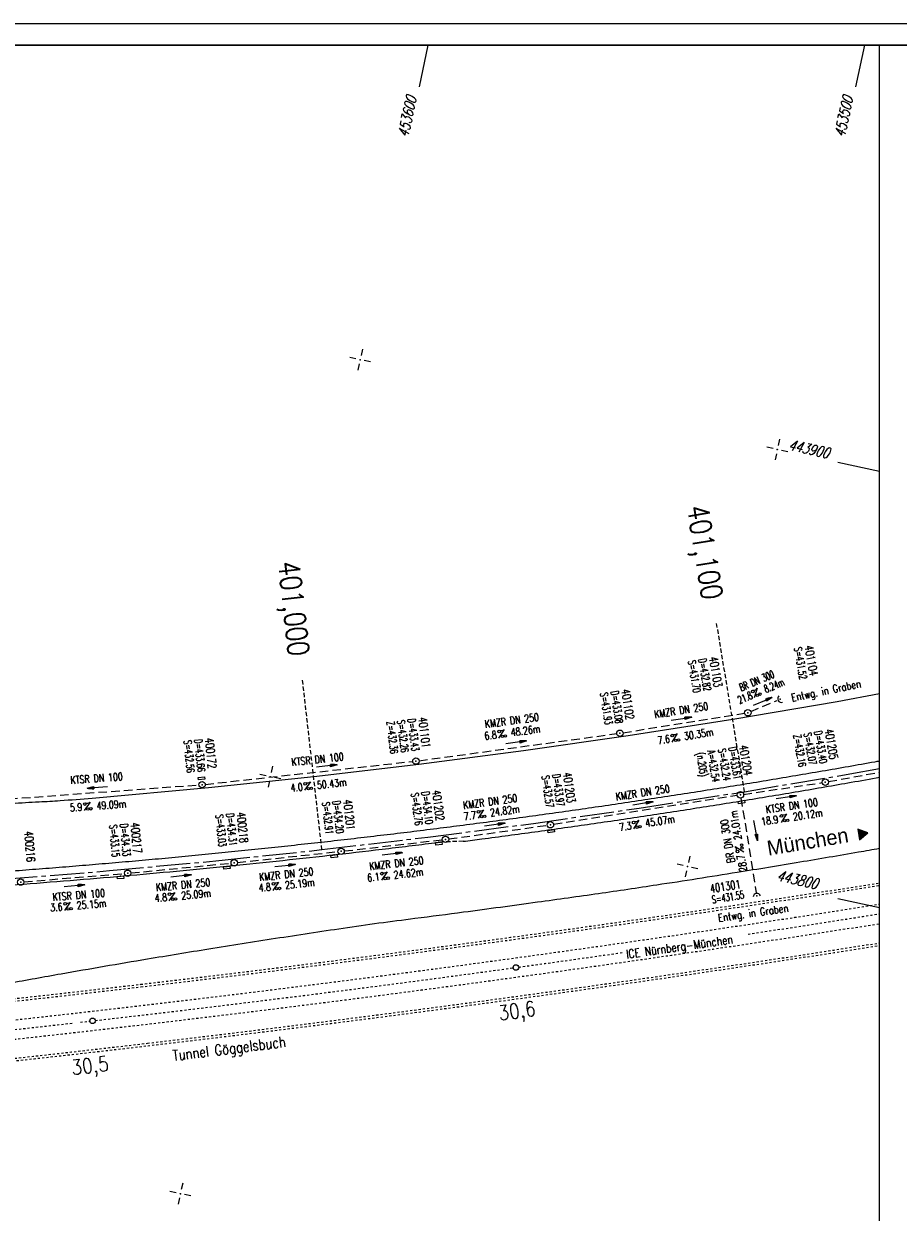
# Model space of a CAD drawing. Extents: x 0 to 1135, y 0 to 420.
# Tile 38 of 47: x 749 to 954, y 141 to 420. Entities that reach past the tile are written whole.
import ezdxf
from ezdxf.enums import TextEntityAlignment as Align

# ---------------------------------------------------------------- set-up
doc = ezdxf.new("R2010")
doc.units = 0
doc.header["$LTSCALE"] = 2
doc.header["$MEASUREMENT"] = 0
for name, pattern in [('ACAD_ISO03W100', [0.5, 0.25, -0.25]), ('ACAD_ISO05W100', [0.5, 0.25, -0.25]), ('ACHSE', [5.5, 4, -0.5, 0.5, -0.5]), ('AUSGEZOGEN', [0]), ('GESTRICH-X2', [1.5, 1, -0.5]), ('GESTRICHELT', [0.75, 0.5, -0.25])]:
    doc.linetypes.add(name, pattern=pattern)
doc.layers.get('0').update_dxf_attribs({"linetype": 'AUSGEZOGEN'})
for name, color, linetype in [('ACHSETOP', 250, 'ACHSE'), ('Bahnachse', 7, 'CONTINUOUS'), ('FBR', 8, 'CONTINUOUS'), ('Gleisachsen', 7, 'CONTINUOUS'), ('HEKTOM', 250, 'GESTRICHELT'), ('KANAL', 7, 'GESTRICH-X2'), ('NETZ', 250, 'CONTINUOUS'), ('PFEIL', 7, 'CONTINUOUS'), ('RAHMEN', 250, 'AUSGEZOGEN'), ('RICHTG', 250, 'CONTINUOUS'), ('SCHACHTNR', 6, 'CONTINUOUS'), ('SCHLITZR', 7, 'GESTRICHELT'), ('SCHRIFT', 7, 'CONTINUOUS'), ('SCHSYMBOL', 7, 'CONTINUOUS'), ('TEXTO', 4, 'CONTINUOUS'), ('TEXTU', 4, 'CONTINUOUS'), ('TUNNEL', 15, 'CONTINUOUS')]:
    doc.layers.add(name, color=color, linetype=linetype)
doc.styles.add('ROMANS', font='romans.shx', dxfattribs={"width": 0.8})
doc.styles.add('UNIR-O', font='unir_o.shx')

# ---------------------------------------------------------------- blocks, each defined once
blk = doc.blocks.new('IKR')
at = {"color": 0}
for p, q in [((-2.5, 0), (-1, 0)), ((0, 1), (0, 2.5)), ((1, 0), (2.5, 0)), ((0, -2.5), (0, -1))]:
    blk.add_line(p, q, dxfattribs=at)
blk.add_circle((0, 0), 0.05, dxfattribs=at)
blk.add_point((0, 0), dxfattribs=at)
blk = doc.blocks.new('42')
at = {"color": 0}
blk.add_arc((-0.02, -0.31), 0.91, 12.5363, 167.4637, dxfattribs=at)
blk.add_point((0, 0), dxfattribs=at)
blk = doc.blocks.new('PROM')
blk.add_line((1.57, 1.82), (0.02, 0.02))
for centre, radius in [((0.32, 1.51), 0.317), ((0.94, 0.29), 0.283), ((1.64, 0.29), 0.283)]:
    blk.add_circle(centre, radius)
blk.add_arc((0.99, 2.68), 1.03, 239.1414, 303.3549)
blk = doc.blocks.new('PFEIL2')
at = {"color": 0}
for p, q in [((0.88, 0), (-2.4, -0.01)), ((0.88, -0.27), (0.88, 0.28)), ((0.88, 0.28), (2.43, 0.01)), ((0.91, 0.27), (0.88, 0.26)), ((0.97, 0.26), (0.88, 0.25)), ((1.02, 0.25), (0.88, 0.23)), ((1.07, 0.24), (0.88, 0.21)), ((1.13, 0.23), (0.88, 0.19)), ((1.18, 0.22), (0.88, 0.17)), ((1.24, 0.21), (0.88, 0.15)), ((1.29, 0.21), (0.88, 0.14)), ((1.34, 0.2), (0.88, 0.12)), ((1.4, 0.19), (0.88, 0.1)), ((1.45, 0.18), (0.88, 0.08)), ((1.51, 0.17), (0.88, 0.06)), ((1.56, 0.16), (0.88, 0.04)), ((1.61, 0.15), (0.88, 0.02)), ((1.67, 0.14), (0.88, 0.01)), ((1.72, 0.13), (0.88, -0.01)), ((1.78, 0.12), (0.88, -0.03)), ((1.83, 0.11), (0.88, -0.05)), ((1.88, 0.1), (0.88, -0.07)), ((1.94, 0.09), (0.88, -0.09)), ((2.05, 0.08), (0.88, -0.12)), ((1.99, 0.08), (0.88, -0.11)), ((2.1, 0.07), (0.88, -0.14)), ((2.15, 0.06), (0.88, -0.16)), ((2.21, 0.05), (0.88, -0.18)), ((2.26, 0.04), (0.88, -0.2)), ((2.32, 0.03), (0.88, -0.22)), ((2.37, 0.02), (0.88, -0.23)), ((2.42, 0.01), (0.88, -0.25)), ((2.43, 0.01), (0.88, -0.27))]:
    blk.add_line(p, q, dxfattribs=at)
blk = doc.blocks.new('GST')
at = {"color": 0}
blk.add_circle((0, 0), 0.75, dxfattribs=at)
blk.add_point((0, 0), dxfattribs=at)
blk = doc.blocks.new('13')
blk.add_lwpolyline([(0.76, 1.22), (-0.75, 1.22), (-0.75, 1.8), (0.76, 1.8)], close=True)
at = {"rotation": 180}
blk.add_blockref('GST', (0, 0), dxfattribs=at)
blk = doc.blocks.new('10')
blk.add_blockref('GST', (0, 0))
blk = doc.blocks.new('40')
at = {"color": 0}
blk.add_arc((0.02, 0.31), 0.91, 192.5363, 347.4637, dxfattribs=at)
blk.add_point((0, 0), dxfattribs=at)
blk = doc.blocks.new('17')
blk.add_lwpolyline([(-0.76, -1.22), (0.75, -1.22), (0.75, -1.8), (-0.76, -1.8)], close=True)
blk.add_blockref('GST', (0, 0))
blk = doc.blocks.new('30S')
at = {"color": 0}
for p, q in [((-0.75, -0.58), (-0.75, 0)), ((-0.75, 0), (0.75, 0)), ((0.75, 0), (0.75, -0.58)), ((0.75, -0.58), (-0.75, -0.58))]:
    blk.add_line(p, q, dxfattribs=at)
blk.add_point((0, 0), dxfattribs=at)

msp = doc.modelspace()

# ---------------------------------------------------------------- linework, layer by layer
at = {"color": 0}
msp.add_line((944.87, 231.06), (945.04, 231.09), dxfattribs=at)
at = {"layer": 'ACHSETOP'}
msp.add_lwpolyline([(744.62, 219.47), (769.54, 221.46), (794.43, 223.76), (819.29, 226.38), (844.12, 229.31), (868.91, 232.55), (893.65, 236.11), (918.35, 239.97), (943, 244.15), (950, 245.43)], dxfattribs=at)
at = {"layer": 'Bahnachse', "linetype": 'ACAD_ISO05W100'}
msp.add_line((762.72, 185.93), (764.9, 186.18), dxfattribs=at)
at = {"layer": 'Bahnachse', "linetype": 'Continuous'}
for centre in [(864.76, 198.75), (765.55, 186.26)]:
    msp.add_circle(centre, 0.65, dxfattribs=at)
at = {"layer": 'Bahnachse', "linetype": 'ACAD_ISO05W100'}
for start, end in [(278.54586, 278.95203), (277.83853, 278.16286), (276.53637, 277.82161), (275.23421, 276.47004)]:
    msp.add_arc((265.33, 4557.73), 4400, start, end, dxfattribs=at)
at = {"layer": 'Bahnachse', "linetype": 'Continuous'}
msp.add_arc((765.55, 186.26), 0.65, 96.5076, 96.5076, dxfattribs=at)
at = {"layer": 'FBR'}
for points in [[(661.14, 179.11, 0.000001), (685.94, 183.77, 0.000098)], [(700.61, 186.53, -0.000002), (715, 189.24, -0.000023), (729.21, 191.92, -0.000019), (746.05, 195.09, -0.003046), (758.19, 197.3, -0.001835), (778.39, 200.77, -0.001761), (792.76, 203.13, -0.001618), (808.41, 205.6, -0.001558), (824.25, 207.99, -0.002937), (832.67, 209.19, -0.002359), (841.11, 210.29, 0.001751), (852.49, 211.77, 0.001051), (869.84, 214.12, 0.001274), (884.15, 216.13, 0.002508), (897.81, 218.15, 0.001818), (916.63, 221.1, 0.001623), (931.32, 223.51, 0.001738), (945.01, 225.84, 0.000846), (950, 226.72, 0.001812)], [(557.24, 212.63, -0.000003), (569.74, 212.63, -0.000017)], [(582.24, 212.63, 0.000005), (594.74, 212.63, 0.000053)], [(744.48, 221.24, 0.000791), (750.72, 221.71, 0.000792), (756.94, 222.2, 0.000791), (763.17, 222.71, 0.000792), (769.38, 223.23, 0.000786), (775.6, 223.78, 0.000787), (781.81, 224.34, 0.000785), (788.03, 224.93, 0.000785), (794.25, 225.53, 0.000785), (800.48, 226.16, 0.000785), (806.69, 226.8, 0.000787), (812.89, 227.47, 0.000786), (819.09, 228.15, 0.000792), (825.29, 228.85, 0.00079), (831.49, 229.57, 0.000791), (837.7, 230.31, 0.000791), (843.9, 231.08, 0.000788), (850.1, 231.86, 0.000789), (856.29, 232.66, 0.000787), (862.48, 233.48, 0.000788), (868.67, 234.32, 0.000786), (874.85, 235.18, 0.000786), (881.03, 236.05, 0.000785), (887.21, 236.95, 0.000785), (893.39, 237.87, 0.000788), (899.56, 238.81, 0.000787), (905.74, 239.76, 0.000789), (911.91, 240.74, 0.00079), (918.07, 241.73, 0.000789), (924.21, 242.75, 0.000788), (930.36, 243.78, 0.000789), (936.52, 244.83, 0.000787), (942.69, 245.91, 0.000788), (948.86, 247, 0.000147), (950, 247.21, 0.000789)], [(852.41, 228.34, 0.000554), (856.78, 228.91, 0.001576), (869.18, 230.57, 0.001571), (881.57, 232.31, 0.001571), (893.95, 234.13, 0.001575), (906.33, 236.03, 0.001578), (918.67, 238, 0.001579), (931, 240.05, 0.001574), (943.35, 242.18, 0.000849), (950, 243.37, 0.001581)], [(744.73, 217.97, 0.001582), (757.2, 218.93, 0.001583), (769.66, 219.96, 0.001574), (782.11, 221.07, 0.00157), (794.58, 222.27, 0.00157), (807.04, 223.54, 0.001574), (819.46, 224.89, 0.001582), (831.88, 226.31, 0.00158), (844.3, 227.82, 0.000352), (847.08, 228.17, 0.001576)]]:
    msp.add_lwpolyline(points, format="xyb", dxfattribs=at)
msp.add_lwpolyline([(765.43, 238.46), (792.73, 240.93), (817.38, 243.52), (841.99, 246.43), (866.56, 249.64), (891.09, 253.17), (915.58, 257), (940.01, 261.14), (950, 262.96)], dxfattribs=at)
at = {"layer": 'FBR', "flags": 128}
msp.add_lwpolyline([(746.64, 237.27, 0.000063), (753.01, 237.6, 0.00444), (757.99, 237.9, 0.002967), (765.43, 238.46)], format="xyb", dxfattribs=at)
at = {"layer": 'Gleisachsen', "linetype": 'ACAD_ISO03W100'}
for radius, start, end in [(4397.75, 274.77134, 278.95665), (4402.25, 274.83854, 278.94742)]:
    msp.add_arc((265.33, 4557.73), radius, start, end, dxfattribs=at)
at = {"layer": 'HEKTOM'}
for p, q in [((918.36, 239.98), (911.8, 279.42)), ((819.3, 226.39), (814.77, 266.11))]:
    msp.add_line(p, q, dxfattribs=at)
at = {"layer": 'KANAL'}
for p, q in [((919.79, 258.77), (926.01, 261.37)), ((889.89, 253.8), (918.36, 258.38)), ((842.08, 247.23), (888.4, 253.58)), ((791.95, 241.69), (840.58, 247.07)), ((938.02, 242.35), (950, 244.54)), ((742.99, 238.05), (790.45, 241.57)), ((918.1, 239.35), (936.53, 242.09)), ((873.59, 232.32), (916.61, 239.13)), ((917.49, 238.49), (921.09, 216.27)), ((849, 228.89), (872.1, 232.09)), ((824.55, 226.07), (847.52, 228.7)), ((799.48, 223.38), (823.04, 225.91)), ((774.53, 220.93), (798.01, 223.22)), ((749.47, 218.85), (773.03, 220.8))]:
    msp.add_line(p, q, dxfattribs=at)
at = {"layer": 'NETZ'}
for p, q in [((844.15, 414.98), (842.05, 405.2)), ((946.45, 414.98), (944.34, 405.2)), ((949.98, 315.02), (940.2, 317.13)), ((949.98, 212.73), (940.2, 214.83))]:
    msp.add_line(p, q, dxfattribs=at)
at = {"layer": 'RAHMEN'}
for p, q in [((1135, 420), (0, 420)), ((950, 0), (950, 415))]:
    msp.add_line(p, q, dxfattribs=at)
at = {"layer": 'RAHMEN', "const_width": 0.35}
msp.add_lwpolyline([(25, 5), (1130, 5), (1130, 415), (25, 415), (25, 5)], dxfattribs=at)
at = {"layer": 'RICHTG'}
for p, q in [((947.2, 230.3), (944.85, 231.16)), ((944.85, 231.16), (945.28, 228.7)), ((944.89, 230.97), (945.23, 231.02)), ((944.9, 230.87), (945.42, 230.96)), ((944.92, 230.77), (945.6, 230.89)), ((944.94, 230.67), (945.79, 230.82)), ((944.95, 230.57), (945.98, 230.75)), ((944.97, 230.47), (946.17, 230.68)), ((944.99, 230.37), (946.35, 230.61)), ((945.01, 230.28), (946.54, 230.54)), ((945.02, 230.18), (946.73, 230.47)), ((945.04, 230.08), (946.92, 230.4)), ((945.06, 229.98), (947.1, 230.34)), ((945.07, 229.88), (947.12, 230.24)), ((945.09, 229.78), (946.97, 230.11)), ((945.11, 229.68), (946.81, 229.98)), ((945.13, 229.59), (946.66, 229.85)), ((945.14, 229.49), (946.51, 229.72)), ((945.16, 229.39), (946.35, 229.6)), ((945.18, 229.29), (946.2, 229.47)), ((945.19, 229.19), (946.05, 229.34)), ((945.21, 229.09), (945.89, 229.21)), ((945.23, 229), (945.74, 229.08)), ((945.24, 228.9), (945.59, 228.96)), ((945.26, 228.8), (945.43, 228.83)), ((945.28, 228.7), (947.2, 230.3))]:
    msp.add_line(p, q, dxfattribs=at)
at = {"layer": 'SCHLITZR'}
msp.add_line((852.41, 228.34), (847.08, 228.17), dxfattribs=at)
at = {"layer": 'SCHSYMBOL'}
msp.add_lwpolyline([(916.86, 237.71), (918.34, 237.95), (918.44, 237.37), (916.95, 237.13)], close=True, dxfattribs=at)
at = {"layer": 'TUNNEL', "linetype": 'ACAD_ISO03W100'}
for points in [[(635.83, 166.66, 0.008131), (778.44, 181)], [(636.29, 166.09, 0.008109), (778.5, 180.41)]]:
    msp.add_lwpolyline(points, format="xyb", dxfattribs=at)
for centre, radius, start, end in [((266.01, 4557.76), 4392.75, 276.67777, 278.95786), ((266.01, 4557.76), 4393.35, 276.67777, 278.95663), ((265.96, 4558.16), 4407.05, 276.67777, 278.92926), ((265.96, 4558.16), 4407.65, 276.67777, 278.92804), ((266.01, 4557.76), 4392.75, 272.97227, 276.67786), ((266.01, 4557.76), 4393.35, 272.97227, 276.67786)]:
    msp.add_arc(centre, radius, start, end, dxfattribs=at)

# ---------------------------------------------------------------- block references
at = {"layer": 'NETZ', "rotation": 167.8411}
for p in [(828.26, 341.25), (926.02, 320.18), (807.2, 243.49), (904.96, 222.43), (786.14, 145.73)]:
    msp.add_blockref('IKR', p, dxfattribs=at)
at = {"layer": 'PFEIL'}
for p, rotation in [((922.59, 261.11), 22.70556551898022), ((903.55, 257.02), 9.115765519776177), ((864.81, 251.52), 7.787865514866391), ((820.44, 246), 6.291165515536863), ((766.69, 240.98), 184.2359655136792), ((894.49, 237.2), 8.96866552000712), ((928.09, 238.64), 8.50786551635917), ((859.8, 232.21), 7.909265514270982), ((920.96, 230.82), 279.5516936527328), ((835.79, 225.38), 6.525565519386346), ((810.68, 222.61), 6.160365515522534), ((786.28, 220.2), 5.558965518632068), ((761.3, 217.9), 4.75796551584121)]:
    msp.add_blockref('PFEIL2', p, dxfattribs=dict(at, rotation=rotation))
at = {"layer": 'SCHSYMBOL'}
for name, p, rotation in [('40', (926.72, 261.66), 299.6176879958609), ('10', (919.11, 258.48), 9.368965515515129), ('10', (889.14, 253.67), 8.483965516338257), ('10', (841.33, 247.14), 7.076665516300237), ('13', (791.21, 241.61), 5.606165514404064), ('10', (937.27, 242.21), 9.809765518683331), ('GST', (917.37, 239.23), 9.228665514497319), ('17', (872.84, 232.21), 7.926865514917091), ('GST', (848.26, 228.79), 7.209965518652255), ('GST', (823.8, 225.99), 6.498865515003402), ('30S', (846.66, 228.11), 5.899751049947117), ('GST', (798.75, 223.29), 5.77126551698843), ('30S', (822.15, 225.13), 6.984666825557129), ('30S', (772.07, 220.16), 4.138937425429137), ('GST', (773.78, 220.86), 5.046765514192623), ('30S', (796.98, 222.47), 5.893015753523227), ('GST', (748.71, 218.77), 4.320465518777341), ('42', (921.22, 215.54), 8.846940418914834)]:
    msp.add_blockref(name, p, dxfattribs=dict(at, rotation=rotation))
at = {"layer": 'TEXTU'}
for p, rotation in [((920.58, 261.94), 22.70556551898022), ((860.7, 252.52), 7.787865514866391), ((901.31, 251.57), 9.115765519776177), ((815.23, 240.27), 6.291165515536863), ((763.53, 235.55), 4.235965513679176), ((855.87, 233.71), 7.909265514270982), ((926.87, 232.74), 8.50786551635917), ((892.27, 231.22), 8.96866552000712), ((918.21, 225.87), 99.5516936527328), ((833.22, 219.22), 6.525565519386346), ((807.77, 216.82), 6.160365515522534), ((783.42, 214.39), 5.558965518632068), ((758.92, 212.13), 4.75796551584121)]:
    msp.add_blockref('PROM', p, dxfattribs=dict(at, rotation=rotation))

# ---------------------------------------------------------------- texts
at = {"layer": 'Bahnachse', "linetype": 'Continuous', "style": 'ROMANS', "width": 0.8334}
for s, rotation, oblique, p in [('30,6', 7.84, 0, (860.91, 186.29)), ('30,5', 6.84, 360, (760.81, 173.52))]:
    msp.add_text(s, height=3.5, rotation=rotation, dxfattribs=dict(at, oblique=oblique)).set_placement(p)
at = {"layer": 'HEKTOM', "style": 'ROMANS', "width": 0.8}
for s, rotation, p in [('401,100', 279.2602, (904.81, 306.71)), ('401,000', 276.3708, (809, 293.72))]:
    msp.add_text(s, height=5, rotation=rotation, dxfattribs=at).set_placement(p)
at = {"layer": 'NETZ', "style": 'ROMANS', "oblique": 16.6, "width": 0.75}
for s, rotation, p in [('453600', 77.8411, (839.47, 393.23)), ('453500', 77.8411, (941.76, 393.23)), ('443900', 347.8411, (928.46, 320.11)), ('443800', 347.8411, (925.75, 219.15))]:
    msp.add_text(s, height=2.5, rotation=rotation, dxfattribs=at).set_placement(p)
at = {"layer": 'RICHTG', "style": 'UNIR-O'}
msp.add_text('München', height=3.5, rotation=9.5763, dxfattribs=at).set_placement((923.92, 224.95))
at = {"layer": 'SCHACHTNR', "style": 'ROMANS'}
for s, height, rotation, width, p in [('S=431.52', 1.8, 279.603, 0.6, (929.95, 273.68)), ('401104', 2, 279.603, 0.7, (932.4, 274.08)), ('S=431.70', 1.8, 279.369, 0.6, (905.08, 270.6)), ('D=432.82', 1.8, 279.369, 0.6, (907.54, 271.02)), ('401103', 2, 279.369, 0.7, (910.02, 271.42)), ('S=431.93', 1.8, 278.484, 0.6, (884.5, 263.09)), ('D=433.08', 1.8, 278.484, 0.6, (886.98, 263.45)), ('401102', 2, 278.484, 0.7, (889.46, 263.84)), ('Z=432.36', 1.8, 277.0767, 0.6, (834.43, 256.36)), ('S=432.26', 1.8, 277.0767, 0.6, (836.92, 256.65)), ('D=433.43', 1.8, 277.0767, 0.6, (839.39, 256.98)), ('401101', 2, 277.0767, 0.7, (841.88, 257.27)), ('S=432.07', 1.8, 279.8098, 0.6, (932.19, 253.62)), ('D=433.40', 1.8, 279.8098, 0.6, (934.64, 254.05)), ('401205', 2, 279.8098, 0.7, (937.1, 254.48)), ('S=432.56', 1.8, 275.6062, 0.6, (786.93, 251.94)), ('D=433.66', 1.8, 275.6062, 0.6, (789.41, 252.18)), ('400172', 2, 275.6062, 0.7, (791.89, 252.44)), ('401204', 2, 279.2287, 0.7, (917.07, 250.69)), ('Z=432.16', 1.8, 279.8098, 0.6, (929.73, 253.19)), ('(n.205)', 1.8, 279.2287, 0.6, (907.07, 249)), ('A=432.54', 1.8, 279.2287, 0.6, (909.58, 249.5)), ('S=432.24', 1.8, 279.2287, 0.6, (912.14, 249.9)), ('D=433.61', 1.8, 279.2287, 0.6, (914.59, 250.3)), ('S=432.57', 1.8, 277.9269, 0.6, (870.8, 243.65)), ('D=433.97', 1.8, 277.9269, 0.6, (873.3, 243.98)), ('401203', 2, 277.9269, 0.7, (875.78, 244.34)), ('S=432.76', 1.8, 277.21, 0.6, (840.16, 239.57)), ('D=434.10', 1.8, 277.21, 0.6, (842.62, 239.87)), ('401202', 2, 277.21, 0.7, (845.12, 240.19)), ('S=432.91', 1.8, 276.4989, 0.6, (819.33, 237.44)), ('D=434.20', 1.8, 276.4989, 0.6, (821.79, 237.74)), ('401201', 2, 276.4989, 0.7, (824.28, 238.01)), ('S=433.03', 1.8, 275.7713, 0.6, (794.36, 234.54)), ('D=434.31', 1.8, 275.7713, 0.6, (796.85, 234.81)), ('400218', 2, 275.7713, 0.7, (799.33, 235.04)), ('S=433.15', 1.8, 275.0468, 0.6, (769.47, 232.15)), ('D=434.33', 1.8, 275.0468, 0.6, (771.98, 232.37)), ('400217', 2, 275.0468, 0.7, (774.46, 232.61)), ('400216', 2, 274.3205, 0.7, (749.58, 230.61)), ('401301', 2, 9.2286, 0.7, (910.41, 216.22)), ('S=431.55', 1.8, 9.2286, 0.6, (910.83, 213.74))]:
    msp.add_text(s, height=height, rotation=rotation, dxfattribs=dict(at, width=width)).set_placement(p)
at = {"layer": 'SCHRIFT', "style": 'ROMANS', "width": 0.8}
for s, height, rotation, p in [('Entwg. in Graben', 1.8, 11.7452, (929.48, 261.1)), ('Entwg. in Graben', 1.8, 8.1807, (912.26, 209.48)), ('ICE Nürnberg-München', 2, 8.1135, (890.73, 200.86))]:
    msp.add_text(s, height=height, rotation=rotation, dxfattribs=at).set_placement(p)
at = {"layer": 'TEXTO', "style": 'ROMANS'}
for s, rotation, width, p in [('BR DN 300', 22.7056, 0.6, (921.55, 265.15)), ('KMZR DN 250', 9.1158, 0.75, (903.63, 258.19)), ('KMZR DN 250', 7.7879, 0.75, (863.93, 255.76)), ('KTSR DN 100', 6.2912, 0.75, (818.37, 246.66)), ('KTSR DN 100', 4.236, 0.75, (766.55, 242.22)), ('KMZR DN 250', 8.9687, 0.75, (894.61, 238.88)), ('KMZR DN 250', 7.9093, 0.75, (858.85, 236.75)), ('KTSR DN 100', 8.5079, 0.75, (929.52, 235.78)), ('BR DN 300', 99.5517, 0.75, (915.25, 228.52)), ('KMZR DN 250', 6.5256, 0.75, (836.85, 222.29)), ('KMZR DN 250', 6.1604, 0.75, (811.04, 219.72)), ('KMZR DN 250', 5.559, 0.75, (786.84, 217.25)), ('KTSR DN 100', 4.758, 0.75, (762.38, 214.85))]:
    msp.add_text(s, height=1.8, rotation=rotation, dxfattribs=dict(at, width=width)).set_placement(p, align=Align.CENTER)
at = {"layer": 'TEXTU', "style": 'ROMANS'}
for s, rotation, width, p in [('8.24m', 22.7056, 0.6, (923.34, 263.1)), ('21.8', 22.7056, 0.6, (917.2, 260.53)), ('6.8', 7.7879, 0.75, (857.5, 252.09)), ('48.26m', 7.7879, 0.75, (863.66, 252.94)), ('30.35m', 9.1158, 0.75, (904.28, 252.05)), ('7.6', 9.1158, 0.75, (898.12, 251.07)), ('50.43m', 6.2912, 0.75, (818.22, 240.59)), ('4.0', 6.2912, 0.75, (812.03, 239.91)), ('5.9', 4.236, 0.75, (760.3, 235.31)), ('49.09m', 4.236, 0.75, (766.54, 235.76)), ('7.7', 7.9093, 0.75, (852.66, 233.26)), ('24.82m', 7.9093, 0.75, (858.83, 234.14)), ('45.07m', 8.9687, 0.75, (895.22, 231.68)), ('24.01m', 99.5517, 0.75, (917.72, 228.83)), ('18.9', 8.5079, 0.75, (922.36, 232.05)), ('20.12m', 8.5079, 0.75, (929.83, 233.19)), ('7.3', 8.9687, 0.75, (889.1, 230.73)), ('28.7', 99.5517, 0.75, (918.97, 221.36)), ('6.1', 6.5256, 0.75, (830.01, 218.87)), ('24.62m', 6.5256, 0.75, (836.2, 219.55)), ('4.8', 6.1604, 0.75, (804.55, 216.49)), ('25.19m', 6.1604, 0.75, (810.74, 217.14)), ('25.15m', 4.758, 0.75, (761.91, 212.39)), ('4.8', 5.559, 0.75, (780.21, 214.1)), ('25.09m', 5.559, 0.75, (786.41, 214.68)), ('3.6', 4.758, 0.75, (755.7, 211.88))]:
    msp.add_text(s, height=1.8, rotation=rotation, dxfattribs=dict(at, width=width)).set_placement(p)
at = {"layer": 'TUNNEL', "linetype": 'Continuous', "style": 'ROMANS', "oblique": 0, "width": 0.8}
msp.add_text('Tunnel Göggelsbuch', height=2.5, rotation=7.1508, dxfattribs=at).set_placement((784.48, 176.85))

doc.saveas('drawing.dxf')
